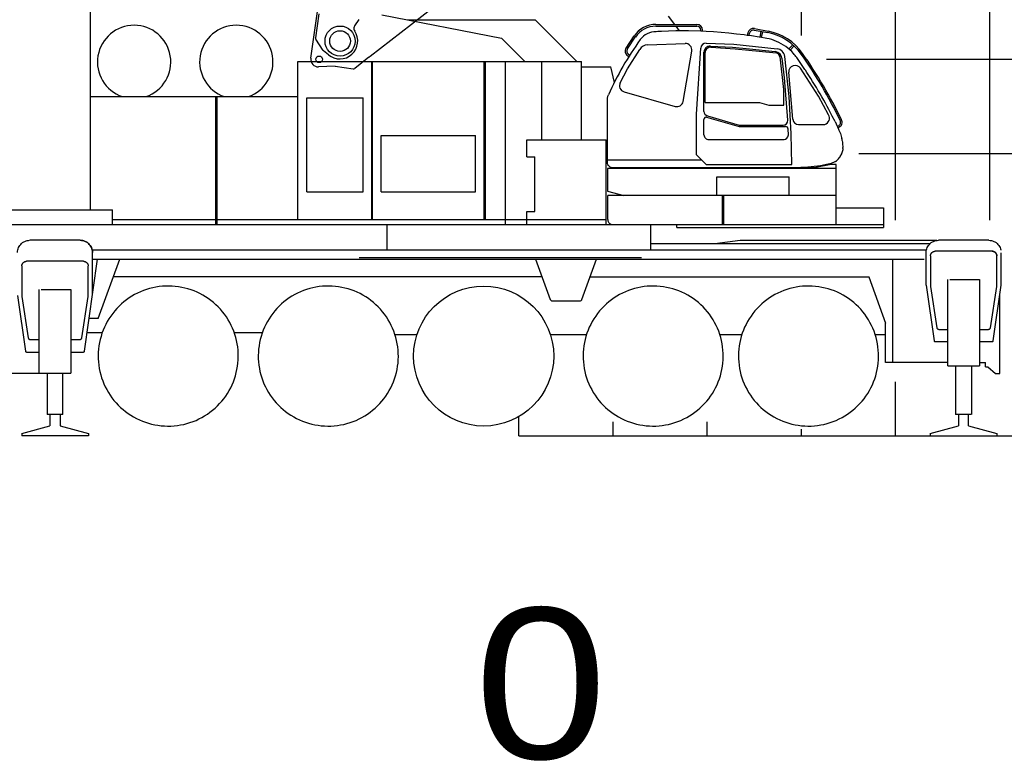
# Model space of a CAD drawing. Extents: x -441179 to 62702, y -334860 to 51651.
# Tile 40 of 68: x -151675 to -141218, y -317704 to -309824. Entities that reach past the tile are written whole.
import ezdxf

# ---------------------------------------------------------------- set-up
doc = ezdxf.new("R2010")
doc.units = 0
doc.layers.get('0').update_dxf_attribs({"linetype": 'CONTINUOUS'})

msp = doc.modelspace()

# ---------------------------------------------------------------- linework, layer by layer
at = {"color": 252, "linetype": 'Continuous'}
for p, q in [((-141372.192684, -311955.190763), (-141372.192684, -268658.337857)), ((-142372.192684, -311955.190763), (-142372.192684, -275708.166463)), ((-143372.192684, -309990.635124), (-143372.192684, -283233.085873)), ((-143104.747471, -310245.002408), (-31372.192684, -310245.002408)), ((-142762.572782, -311245.002408), (-31372.192684, -311245.002408)), ((-142372.192684, -314245.002408), (-142372.192684, -313671.053859)), ((-145372.192684, -314245.002408), (-145372.192684, -314097.478338)), ((-144372.192684, -314245.002408), (-144372.192684, -314097.478338)), ((-143372.192684, -314245.002408), (-143372.192684, -314175.174175))]:
    msp.add_line(p, q, dxfattribs=at)
at = {"color": 10, "linetype": 'Continuous'}
for p, q in [((-148582.687983, -310233.904033), (-146723.164679, -297038.825223)), ((-147951.558135, -310212.437167), (-147184.619905, -309616.251627)), ((-148496.985417, -309760.621017), (-148532.965365, -310016.631654)), ((-148116.6983, -309887.598945), (-148070.562419, -309820.550861)), ((-148450.528361, -310149.391805), (-148529.798836, -310030.511578)), ((-148192.016588, -309975.762138), (-148192.236184, -309975.329112)), ((-148429.982933, -310167.749658), (-148446.780443, -310153.587345)), ((-148396.644125, -310195.857947), (-148429.982933, -310167.749658)), ((-147965.157822, -310222.983821), (-148117.197629, -310341.197693)), ((-147965.058863, -310222.279691), (-147962.791644, -310220.521238)), ((-147962.894003, -310221.249556), (-147951.558135, -310212.437167)), ((-148322.92174, -310318.417738), (-148500.510259, -310324.982506)), ((-148322.92174, -310318.417738), (-148132.257061, -310345.213911))]:
    msp.add_line(p, q, dxfattribs=at)
at = {"color": 151, "linetype": 'Continuous'}
for p, q in [((-150921.164852, -311846.951693), (-150921.164852, -309458.174309)), ((-147827.512439, -309773.874016), (-146558.368807, -310019.099838)), ((-147553.215825, -309826.874016), (-146198.895766, -309826.874016)), ((-145756.896245, -310268.874016), (-146198.895453, -309826.874016)), ((-144718.051448, -309874.462151), (-144784.192709, -309786.273919)), ((-144918.242611, -309892.462151), (-144479.216281, -309892.462151)), ((-144917.406613, -309874.462151), (-144482.317672, -309874.462151)), ((-144666.205354, -309943.590186), (-144704.55143, -309892.462151)), ((-144570.798519, -309943.71386), (-144632.245662, -309943.336907)), ((-144441.266152, -309947.017499), (-144570.798519, -309943.71386)), ((-144441.243953, -309947.018458), (-144441.243953, -309933.462568)), ((-144423.247371, -309947.795891), (-144423.247371, -309933.532452)), ((-143875.362618, -309934.462056), (-143730.263718, -309961.534945)), ((-143872.397305, -309918.766126), (-143727.425304, -309945.8152)), ((-146308.594663, -310268.874016), (-146558.368807, -310019.099838)), ((-145234.240607, -310124.686779), (-145148.52344, -309996.618758)), ((-145219.35656, -310134.926474), (-145129.479449, -309999.767959)), ((-144385.534603, -309949.425042), (-144441.266152, -309947.017499)), ((-143944.914006, -309990.354578), (-143938.996213, -309959.049577)), ((-143929.014346, -309992.31033), (-143924.419903, -309968.006007)), ((-143741.190731, -310023.366936), (-143812.511215, -310011.046718)), ((-143811.582566, -310011.207137), (-143799.742133, -309948.571501)), ((-143795.827535, -310013.928732), (-143784.02691, -309951.503684)), ((-145218.23239, -310347.454102), (-145089.644326, -310140.367829)), ((-145005.73899, -310091.572101), (-144608.151818, -310076.30767)), ((-144487.245662, -310827.935154), (-144442.253879, -310125.45166)), ((-144385.401478, -310073.830268), (-144090.598649, -310085.62021)), ((-144339.336478, -310104.593766), (-144106.127009, -310117.232528)), ((-144334.873466, -310117.020746), (-144076.560666, -310132.864444)), ((-144106.127009, -310117.232528), (-143925.656983, -310132.037437)), ((-144090.598649, -310085.62021), (-143630.206299, -310133.345048)), ((-144076.560666, -310132.864444), (-143642.500902, -310175.282025)), ((-143925.656983, -310132.037437), (-143650.261244, -310162.314234)), ((-143505.278583, -310134.711705), (-143464.226304, -310090.239314)), ((-143492.23499, -310147.118822), (-143450.850047, -310102.286278)), ((-145217.850898, -310206.777522), (-145205.004555, -310215.320219)), ((-145207.919115, -310191.766847), (-145195.409809, -310200.085174)), ((-144628.898885, -310692.015256), (-144536.817436, -310157.764369)), ((-144407.245662, -310798.310734), (-144407.245662, -310168.922273)), ((-144394.245662, -310703.336907), (-144394.245662, -310172.862905)), ((-143560.245662, -310563.82621), (-143599.608849, -310217.503325)), ((-143552.821764, -310440.081169), (-143578.255361, -310233.394422)), ((-143502.42279, -310639.440482), (-143549.95626, -310213.97875)), ((-148721.192684, -310268.874016), (-145707.492672, -310268.874016)), ((-148721.192684, -311948.573968), (-148721.192684, -310268.874016)), ((-147935.592586, -311948.573968), (-147935.592586, -310268.874016)), ((-147928.092586, -311948.573968), (-147928.092586, -310268.874016)), ((-146742.392635, -311948.574029), (-146742.392635, -310268.874016)), ((-146728.192684, -311948.574029), (-146728.192684, -310268.874016)), ((-146514.492672, -311998.521081), (-146514.492672, -310268.874016)), ((-146130.492672, -311100.374016), (-146130.492672, -310268.874016)), ((-145707.492672, -311100.374016), (-145707.492672, -310268.874016)), ((-145707.492672, -310323.274041), (-145398.322744, -310323.274041)), ((-145359.421441, -310490.126793), (-145398.322744, -310323.274041)), ((-145296.640553, -310493.151179), (-145218.23239, -310347.454101)), ((-143192.909996, -310635.627592), (-143382.332896, -310340.488041)), ((-143517.604972, -310891.596807), (-143552.821764, -310440.08117)), ((-143464.025956, -310882.297197), (-143506.53468, -310382.716792)), ((-143560.245662, -310733.336907), (-143560.245662, -310563.82621)), ((-150921.164852, -310640.874016), (-148721.192684, -310640.874016)), ((-149591.892635, -311998.573968), (-149591.892635, -310640.874016)), ((-149578.392635, -311998.573968), (-149578.392635, -310640.874016)), ((-148625.392635, -310653.874016), (-148025.392635, -310653.874016)), ((-148625.392635, -311653.874016), (-148625.392635, -310653.874016)), ((-148025.392635, -311653.874016), (-148025.392635, -310653.874016)), ((-145432.245662, -311343.336968), (-145432.245662, -310666.279412)), ((-145256.098767, -310589.329516), (-144713.35638, -310744.950188)), ((-143479.727769, -311036.026127), (-143502.42279, -310639.440482)), ((-143083.488954, -310834.036468), (-143192.909996, -310635.627593)), ((-144394.245662, -310703.336907), (-143819.245583, -310703.336907)), ((-143819.245583, -310703.336907), (-143719.246148, -310733.336907)), ((-143719.246148, -310733.336907), (-143560.245662, -310733.336907)), ((-144487.245662, -311260.43703), (-144487.245662, -310827.935154)), ((-144407.245662, -311048.53591), (-144407.245662, -310884.563981)), ((-144378.956739, -310859.655656), (-144034.209043, -310958.376458)), ((-144371.279343, -310846.094049), (-144032.200938, -310943.725085)), ((-143015.544243, -310905.753322), (-143045.056675, -310847.535079)), ((-144034.209043, -310958.376458), (-143543.221312, -310958.376458)), ((-144032.200938, -310943.725085), (-143568.091396, -310943.582142)), ((-143511.211483, -311046.863274), (-143513.315893, -310987.244901)), ((-143404.151139, -310937.293694), (-143123.122472, -310937.293694)), ((-142991.690683, -310957.110599), (-142979.861141, -310951.554558)), ((-142984.938665, -310971.647854), (-142973.118916, -310965.909716)), ((-147835.392635, -311053.874016), (-146835.392635, -311053.874016)), ((-147835.392635, -311653.874016), (-147835.392635, -311053.874016)), ((-146835.392635, -311653.874016), (-146835.392635, -311053.874016)), ((-143476.103168, -311363.332757), (-143479.727769, -311036.026127)), ((-142958.61509, -311034.025549), (-142947.403305, -311075.144002)), ((-142947.403305, -311075.144002), (-142943.464901, -311093.164788)), ((-146287.191524, -311100.374016), (-145447.191524, -311100.374016)), ((-146287.191524, -311280.374016), (-146287.191524, -311100.374016)), ((-145447.191524, -311998.521081), (-145447.191524, -311100.374016)), ((-144364.511417, -311098.317498), (-143557.360535, -311098.317498)), ((-142932.367977, -311193.565178), (-142932.284583, -311183.474491)), ((-146287.191524, -311280.374016), (-146202.191524, -311280.374016)), ((-146202.191524, -311860.374016), (-146202.191524, -311280.374016)), ((-144384.34991, -311363.332757), (-144487.245662, -311260.437004)), ((-143002.092586, -311406.53698), (-145433.434871, -311406.53698)), ((-145433.434871, -311406.53698), (-145433.434871, -311642.234856)), ((-145432.245662, -311313.336968), (-144434.34576, -311313.336968)), ((-145372.038267, -311395.625725), (-143218.899564, -311395.625725)), ((-144384.349881, -311363.332757), (-143476.103168, -311363.332757)), ((-143056.035024, -311361.573968), (-143218.899564, -311395.625725)), ((-143003.434871, -311361.573968), (-143056.035024, -311361.573968)), ((-143009.463436, -311329.369134), (-143018.848201, -311334.808587)), ((-143003.434871, -311406.53698), (-143003.434871, -311361.573968)), ((-143002.092586, -311998.521081), (-143002.092586, -311406.53698)), ((-144271.592586, -311692.274041), (-144271.592586, -311492.53698)), ((-144271.592586, -311492.53698), (-143503.434871, -311492.53698)), ((-143503.434871, -311692.274041), (-143503.434871, -311492.53698)), ((-148625.392635, -311653.874016), (-148025.392635, -311653.874016)), ((-147835.392635, -311653.874016), (-146835.392635, -311653.874016)), ((-145432.115838, -311645.889324), (-145258.470845, -311692.274041)), ((-143002.092586, -311692.274041), (-145428.892635, -311692.274041)), ((-145428.892635, -311947.674035), (-145428.892635, -311692.274041)), ((-144211.192684, -311998.521081), (-144211.192684, -311692.274041)), ((-144197.992488, -311998.521081), (-144197.992488, -311692.274041)), ((-143002.092586, -311824.374016), (-142502.192684, -311824.374016)), ((-142502.192684, -311824.374016), (-142502.192684, -312032.874016)), ((-152413.281325, -311845.343224), (-150690.483699, -311845.343224)), ((-150690.483699, -311998.521081), (-150690.483699, -311845.343224)), ((-146287.191524, -311998.573968), (-146287.191524, -311860.374016)), ((-146287.191524, -311860.374016), (-146202.191524, -311860.374016)), ((-152689.192684, -311998.521081), (-142502.192684, -311998.521081)), ((-150690.607406, -311948.573968), (-145447.191524, -311948.573968)), ((-147770.803157, -312270.874016), (-147770.803157, -311998.521081)), ((-144973.58221, -312270.874016), (-144973.58221, -311999.274041)), ((-144695.390376, -312032.874016), (-144695.390376, -311998.521081)), ((-144695.390376, -312032.874016), (-142502.192684, -312032.874016)), ((-151032.192684, -312167.874016), (-151567.192684, -312167.874016)), ((-144973.58221, -312202.274018), (-142014.183934, -312202.274018)), ((-144293.802029, -312202.274018), (-144021.497971, -312167.874016)), ((-144021.497971, -312167.874016), (-141933.619051, -312167.874016)), ((-141382.192684, -312167.874016), (-141917.192684, -312167.874016)), ((-150903.498078, -312270.874016), (-142044.351863, -312270.874016)), ((-150902.192684, -312754.174004), (-150902.192684, -312297.874016)), ((-142047.192684, -312644.174004), (-142047.192684, -312297.874016)), ((-142001.692684, -312333.874016), (-142001.692684, -312658.874016)), ((-141347.692684, -312283.874016), (-141951.692684, -312283.874016)), ((-141297.692684, -312658.874016), (-141297.692684, -312333.874016)), ((-141252.192684, -312644.174004), (-141252.192684, -312299.783043)), ((-151651.692684, -312440.874016), (-151651.692684, -312765.874016)), ((-150997.692684, -312390.874016), (-151601.692684, -312390.874016)), ((-150985.975887, -313346.275017), (-150847.530465, -312367.874016)), ((-150947.692684, -312765.874016), (-150947.692684, -312443.624901)), ((-150902.192684, -312367.874016), (-142070.192684, -312367.874016)), ((-150839.616662, -312997.874016), (-150610.314965, -312367.874016)), ((-148071.192684, -312351.288231), (-145071.192684, -312351.288231)), ((-146197.063459, -312367.874016), (-146040.983425, -312796.700249)), ((-145703.401912, -312796.700249), (-145547.321952, -312367.874016)), ((-142401.192684, -313467.874016), (-142401.192684, -312367.874016)), ((-146128.637033, -312555.874016), (-150678.741504, -312555.874016)), ((-145615.748345, -312555.874016), (-142651.755916, -312555.874016)), ((-142658.168276, -312555.874016), (-142478.980037, -313048.189255)), ((-142047.192684, -312644.174004), (-141963.409481, -313236.275078)), ((-142001.692684, -312658.874016), (-141934.30157, -313096.915154)), ((-141818.680477, -313500.874016), (-141818.680477, -312582.874016)), ((-141798.004207, -312582.874016), (-141480.704891, -312582.874016)), ((-141480.704891, -312582.874016), (-141480.704891, -313500.874016)), ((-141365.083797, -313096.915154), (-141297.692684, -312658.874016)), ((-141335.975887, -313236.275078), (-141252.192684, -312644.174004)), ((-151697.192684, -312754.174004), (-151613.409481, -313346.275017)), ((-151651.692684, -312765.874016), (-151584.30157, -313203.915154)), ((-151468.680477, -313577.874016), (-151468.680477, -312689.874016)), ((-151448.004207, -312689.874016), (-151130.704891, -312689.874016)), ((-151130.704891, -312689.874016), (-151130.704891, -313577.874016)), ((-151015.083797, -313203.915154), (-150947.692684, -312765.874016)), ((-141266.692684, -313581.874016), (-141266.692684, -312746.6464)), ((-146022.189571, -312809.859856), (-145722.195797, -312809.859856)), ((-150839.616662, -312997.874016), (-150936.676547, -312997.874016)), ((-142478.980037, -313467.874016), (-142478.980037, -313048.189255)), ((-150957.901805, -313147.874016), (-150800.214543, -313147.874016)), ((-149396.656307, -313147.874016), (-149097.777645, -313147.874016)), ((-147689.619348, -313167.874016), (-147454.803215, -313167.874016)), ((-146039.834909, -313167.874016), (-145650.662044, -313167.874016)), ((-144238.04763, -313167.874016), (-144004.553694, -313167.874016)), ((-142588.04763, -313167.874016), (-142478.980037, -313167.874016)), ((-141914.534481, -313113.874016), (-141818.680477, -313113.874016)), ((-141480.704891, -313113.874016), (-141384.850887, -313113.874016)), ((-151564.534481, -313220.874016), (-151468.680477, -313220.874016)), ((-151130.704891, -313220.874016), (-151034.850887, -313220.874016)), ((-141953.508113, -313244.874016), (-141818.680477, -313244.874016)), ((-141480.704891, -313244.874016), (-141345.877254, -313244.874016)), ((-151603.508113, -313354.874016), (-151468.680477, -313354.874016)), ((-151130.704891, -313354.874016), (-150995.877254, -313354.874016)), ((-141818.680477, -313467.874016), (-142478.980037, -313467.874016)), ((-141480.704891, -313467.874016), (-141416.692684, -313467.874016)), ((-141416.692684, -313511.874016), (-141416.692684, -313467.874016)), ((-151384.681942, -313582.874016), (-152088.980281, -313582.874016)), ((-151468.680477, -313577.874016), (-151130.704891, -313577.874016)), ((-151384.681942, -313577.87365), (-151384.681942, -314019.80624)), ((-151218.13116, -314019.80624), (-151218.13116, -313577.87365)), ((-141818.680477, -313500.874016), (-141480.704891, -313500.874016)), ((-141734.681942, -313500.873772), (-141734.681942, -314019.80624)), ((-141564.703426, -313500.873894), (-141564.703426, -314019.80624)), ((-141416.692684, -313511.874016), (-141392.02597, -313511.874016)), ((-141392.02597, -313511.874016), (-141310.359354, -313581.874016)), ((-141310.359354, -313581.874016), (-141266.692684, -313581.874016)), ((-151218.13116, -314019.80624), (-151384.681942, -314019.80624)), ((-151354.68243, -314019.80624), (-151354.68243, -314140.031819)), ((-151244.702938, -314019.80624), (-151244.702938, -314140.070529)), ((-141568.13116, -314019.80624), (-141734.681942, -314019.80624)), ((-141704.68243, -314019.80624), (-141704.68243, -314140.031557)), ((-141596.917293, -314139.485377), (-141596.917293, -314019.80624)), ((-146372.192684, -314245.002408), (-146372.192684, -314090.03931)), ((-151653.692684, -314218.972321), (-151354.68243, -314140.031819)), ((-151653.692684, -314218.972321), (-151653.692684, -314245.002407)), ((-151244.702938, -314140.070529), (-150945.692684, -314219.120029)), ((-150945.692684, -314219.120029), (-150945.692684, -314245.002407)), ((-142003.692684, -314218.97233), (-141704.68243, -314140.031557)), ((-142003.692684, -314218.97233), (-142003.692684, -314245.002407)), ((-141596.917293, -314139.485377), (-141295.692684, -314219.12)), ((-141295.692684, -314219.12), (-141295.692684, -314245.002407)), ((-150945.692684, -314245.002407), (-151653.692684, -314245.002407)), ((-142003.692684, -314245.002407), (-141295.692684, -314245.002407))]:
    msp.add_line(p, q, dxfattribs=at)
at = {"color": 14, "linetype": 'Continuous'}
for q in [(-146372.192684, -314040.96361), (-31372.192684, -314245.002408)]:
    msp.add_line((-146372.192684, -314245.002408), q, dxfattribs=at)
at = {"color": 255, "linetype": 'Continuous'}
msp.add_line((-146372.192684, -314245.002408), (-31372.192684, -314245.002408), dxfattribs=at)
at = {"color": 151, "linetype": 'Continuous'}
for points in [[(-144632.249625, -309943.336883), (-144707.460506, -309943.897942), (-144782.768001, -309945.593499), (-144858.14117, -309948.427971), (-144895.843807, -309950.27343), (-144933.633846, -309952.409417)], [(-143947.163125, -309990.646421), (-143981.589656, -309985.843255), (-144062.120418, -309975.937493), (-144142.806942, -309967.339837), (-144223.622371, -309960.053704), (-144304.540828, -309954.080803), (-144385.534481, -309949.4226)], [(-143812.511195, -310011.046604), (-143821.099422, -310009.562981), (-143901.240535, -309997.053216), (-143947.163106, -309990.64629)], [(-143495.843196, -310143.686682), (-143517.035701, -310125.658196), (-143539.260555, -310108.793206), (-143562.421688, -310093.173577), (-143586.415096, -310078.874016), (-143611.130672, -310065.957024), (-143636.444393, -310054.472161), (-143662.232235, -310044.455803), (-143688.369686, -310035.929436), (-143714.731014, -310028.901604), (-143741.190731, -310023.366936)], [(-143456.394344, -310183.424431), (-143456.902156, -310182.822014), (-143475.77911, -310162.771721), (-143495.843196, -310143.686682)], [(-143422.982723, -310225.364739), (-143431.118953, -310214.263665), (-143439.558651, -310203.389885), (-143448.295223, -310192.751214), (-143457.322567, -310182.35595), (-143466.63409, -310172.211907), (-143476.222713, -310162.326653), (-143475.930965, -310162.627434)], [(-143330.051082, -310360.582024), (-143336.201229, -310351.282708), (-143357.550838, -310319.531731), (-143379.132137, -310287.960442), (-143400.943416, -310256.570794), (-143422.982723, -310225.364739)], [(-143045.056675, -310847.535079), (-143062.715389, -310813.352776), (-143080.620418, -310779.339104), (-143098.78326, -310745.469231), (-143117.202449, -310711.746453), (-143135.876278, -310678.173577), (-143154.802547, -310644.753533), (-143173.979793, -310611.489007), (-143193.406063, -310578.382561), (-143213.079158, -310545.437249), (-143232.997615, -310512.655266), (-143253.159481, -310480.0393), (-143273.562557, -310447.59179), (-143294.205135, -310415.314934), (-143315.085262, -310383.211052), (-143330.933895, -310359.247307)], [(-145432.245662, -310666.279412), (-145432.105587, -310660.9851), (-145431.684444, -310655.694695), (-145430.982845, -310650.431145), (-145430.002376, -310645.209588), (-145428.745052, -310640.043938), (-145427.214901, -310634.952141), (-145424.863033, -310628.560174), (-145422.08752, -310622.354729)], [(-143015.544243, -310905.753322), (-142977.751522, -310987.121941), (-142973.860653, -310995.95263), (-142970.143856, -311004.851433), (-142958.61509, -311034.025549)], [(-142945.683162, -311082.826531), (-142943.464901, -311093.164788), (-142941.663631, -311102.466302), (-142940.090145, -311111.493401), (-142940.051082, -311111.756096)], [(-142940.050822, -311111.756057), (-142937.824276, -311126.690667), (-142936.180721, -311140.474358), (-142932.284583, -311183.474491)], [(-142932.367977, -311193.565178), (-142933.388973, -311205.80822), (-142935.467098, -311217.301507)], [(-143009.463436, -311329.369134), (-143001.32159, -311323.621575), (-142994.02325, -311317.567864), (-142985.527645, -311309.318047), (-142978.303035, -311301.159905), (-142972.173885, -311293.325493)], [(-142935.467098, -311217.301507), (-142938.824764, -311229.600213), (-142942.600399, -311240.199578), (-142946.850887, -311250.199761), (-142951.278377, -311259.348504), (-142955.929256, -311268.034539), (-142960.935115, -311276.585991), (-142966.156551, -311284.763115), (-142972.173885, -311293.325493)], [(-142972.173885, -311293.325493), (-142966.156551, -311284.763115), (-142960.935115, -311276.585991), (-142955.929256, -311268.034539), (-142951.278377, -311259.348504), (-142946.850887, -311250.199761), (-142944.650936, -311245.023736)], [(-145406.9398, -311387.302354), (-145415.186458, -311380.952202), (-145419.616024, -311376.555291), (-145423.430477, -311371.688531), (-145425.857906, -311367.790459), (-145427.888118, -311363.751824), (-145430.363643, -311356.926018), (-145431.792171, -311350.055779), (-145432.245662, -311343.336968)], [(-145406.9398, -311387.302354), (-145398.740535, -311390.537835), (-145393.160457, -311392.131096), (-145372.038267, -311395.625725)], [(-143503.917994, -311395.625725), (-143377.914363, -311392.307427), (-143341.862606, -311390.460625), (-143305.742244, -311387.7893), (-143269.746639, -311384.343072), (-143169.859766, -311372.5883)], [(-143169.859766, -311372.5883), (-143107.883113, -311360.13012), (-143090.003475, -311356.322869), (-143072.199276, -311352.318718), (-143054.475399, -311348.119927)], [(-143018.848201, -311334.808587), (-143024.644344, -311337.65429), (-143030.509822, -311340.246819), (-143042.408748, -311344.677483), (-143054.476619, -311348.115288)], [(-145433.434871, -311642.234856), (-145433.398006, -311642.797234), (-145432.115838, -311645.889324)], [(-145428.892635, -311947.674035), (-145428.817073, -311950.554345), (-145428.194759, -311956.40487), (-145426.975887, -311962.051354), (-145425.220638, -311967.388939), (-145422.285091, -311973.699975), (-145418.736263, -311979.299798), (-145414.020443, -311984.888146), (-145408.832332, -311989.503594), (-145403.305599, -311993.18261), (-145396.49432, -311996.372338), (-145389.474056, -311998.377801), (-145382.34515, -311999.236229), (-145380.492611, -311999.274041)], [(-151697.192684, -312297.874016), (-151696.48077, -312284.285271), (-151694.351863, -312270.845452), (-151690.830379, -312257.701775), (-151685.953426, -312244.998284), (-151679.775692, -312232.874016), (-151672.364559, -312221.461907), (-151663.80157, -312210.887078), (-151654.179988, -312201.26513), (-151643.604793, -312192.701775), (-151632.192684, -312185.290764), (-151620.06866, -312179.113152), (-151607.364559, -312174.236687), (-151594.221004, -312170.714837), (-151580.781551, -312168.586175), (-151569.867977, -312168.014226)], [(-151032.192684, -312167.874016), (-151018.603817, -312168.586175), (-151005.164363, -312170.714837), (-150992.020809, -312174.236687), (-150979.316707, -312179.113152), (-150967.192684, -312185.290764), (-150955.780574, -312192.701775), (-150945.205379, -312201.26513), (-150935.583797, -312210.887078), (-150927.020809, -312221.461907), (-150919.609676, -312232.874016), (-150913.431942, -312244.998284), (-150908.554988, -312257.701775), (-150905.033504, -312270.845452), (-150902.904598, -312284.285271), (-150902.192684, -312297.874016)], [(-150902.192684, -312297.874016), (-150902.904598, -312284.285271), (-150905.033504, -312270.845452), (-150908.554988, -312257.701775), (-150913.431942, -312244.998284), (-150919.609676, -312232.874016), (-150927.020809, -312221.461907), (-150935.583797, -312210.887078), (-150945.205379, -312201.26513), (-150955.780574, -312192.701775), (-150967.192684, -312185.290764), (-150979.316707, -312179.113152), (-150992.020809, -312174.236687), (-151005.164363, -312170.714837), (-151018.603817, -312168.586175), (-151032.192684, -312167.874016)], [(-142047.192684, -312297.874016), (-142046.48077, -312284.285271), (-142044.351863, -312270.845452), (-142040.830379, -312257.701775), (-142035.953426, -312244.998284), (-142029.775692, -312232.874016), (-142022.364559, -312221.461907), (-142013.801082, -312210.887078), (-142004.179988, -312201.26513), (-141993.604793, -312192.701775), (-141982.192684, -312185.290764), (-141970.06866, -312179.113152), (-141957.364559, -312174.236687), (-141944.221004, -312170.714837), (-141930.781551, -312168.586175), (-141917.192684, -312167.874016)], [(-141382.192684, -312167.874016), (-141368.603817, -312168.586175), (-141355.164363, -312170.714837), (-141342.020809, -312174.236687), (-141329.316707, -312179.113152), (-141317.192684, -312185.290764), (-141305.780574, -312192.701775), (-141295.205379, -312201.26513), (-141285.584285, -312210.887078), (-141277.020809, -312221.461907), (-141269.609676, -312232.874016), (-141263.431942, -312244.998284), (-141258.554988, -312257.701775), (-141255.033504, -312270.845452), (-141254.669246, -312273.145688)], [(-142001.692684, -312333.874016), (-142001.61407, -312331.070489), (-142001.378231, -312328.27578), (-142000.986141, -312325.498711), (-142000.439266, -312322.747979), (-141999.738582, -312320.03225), (-141998.88702, -312317.36007), (-141997.886531, -312314.739831), (-141996.741024, -312312.179833), (-141995.453914, -312309.688073), (-141994.02911, -312307.272423), (-141992.470516, -312304.940453), (-141990.784481, -312302.699517), (-141988.97491, -312300.556695), (-141987.048153, -312298.51867), (-141985.010067, -312296.591912), (-141982.867, -312294.782433), (-141980.626278, -312293.095971), (-141978.294246, -312291.537804), (-141975.878719, -312290.112847), (-141973.38702, -312288.825585), (-141970.826961, -312287.680047), (-141968.206844, -312286.679864), (-141965.534481, -312285.828148), (-141962.81866, -312285.127617), (-141960.068172, -312284.580468), (-141957.290828, -312284.188408), (-141954.496395, -312283.952691), (-141951.692684, -312283.874016)], [(-141347.692684, -312283.874016), (-141344.888973, -312283.952691), (-141342.094539, -312284.188408), (-141339.317195, -312284.580468), (-141336.566707, -312285.127617), (-141333.850887, -312285.828148), (-141331.178524, -312286.679864), (-141328.558406, -312287.680047), (-141325.998348, -312288.825585), (-141323.506649, -312290.112847), (-141321.091121, -312291.537804), (-141318.75909, -312293.095971), (-141316.518367, -312294.782433), (-141314.375301, -312296.591912), (-141312.337215, -312298.51867), (-141310.410457, -312300.556695), (-141308.600887, -312302.699517), (-141306.914852, -312304.940453), (-141305.356258, -312307.272423), (-141303.931453, -312309.688073), (-141302.644344, -312312.179833), (-141301.498836, -312314.739831), (-141300.498348, -312317.36007), (-141299.646785, -312320.03225), (-141298.946102, -312322.747979), (-141298.399227, -312325.498711), (-141298.007137, -312328.27578), (-141297.771297, -312331.070489), (-141297.692684, -312333.874016)], [(-141297.692684, -312333.874016), (-141297.771297, -312331.070489), (-141298.007137, -312328.27578), (-141298.399227, -312325.498711), (-141298.946102, -312322.747979), (-141299.646785, -312320.03225), (-141300.498348, -312317.36007), (-141301.498836, -312314.739831), (-141302.644344, -312312.179833), (-141303.931453, -312309.688073), (-141305.356258, -312307.272423), (-141306.914852, -312304.940453), (-141308.600887, -312302.699517), (-141310.410457, -312300.556695), (-141312.337215, -312298.51867), (-141314.375301, -312296.591912), (-141316.518367, -312294.782433), (-141318.75909, -312293.095971), (-141321.091121, -312291.537804), (-141323.506649, -312290.112847), (-141325.998348, -312288.825585), (-141328.558406, -312287.680047), (-141331.178524, -312286.679864), (-141333.850887, -312285.828148), (-141336.566707, -312285.127617), (-141339.317195, -312284.580468), (-141342.094539, -312284.188408), (-141344.888973, -312283.952691), (-141347.692684, -312283.874016)], [(-151651.692684, -312440.874016), (-151651.61407, -312438.070489), (-151651.378231, -312435.27578), (-151650.986141, -312432.498711), (-151650.439266, -312429.747979), (-151649.738582, -312427.03225), (-151648.88702, -312424.36007), (-151647.886531, -312421.739831), (-151646.741024, -312419.179833), (-151645.453914, -312416.688073), (-151644.02911, -312414.272423), (-151642.470516, -312411.940453), (-151640.784481, -312409.699517), (-151638.97491, -312407.556695), (-151637.048153, -312405.51867), (-151635.010067, -312403.591912), (-151632.867, -312401.782433), (-151630.626278, -312400.095971), (-151628.294246, -312398.537804), (-151625.878719, -312397.112847), (-151623.38702, -312395.825585), (-151620.826961, -312394.680047), (-151618.206844, -312393.679864), (-151615.534481, -312392.828148), (-151612.81866, -312392.127617), (-151610.068172, -312391.580468), (-151607.290828, -312391.188408), (-151604.496395, -312390.952691), (-151601.692684, -312390.874016)], [(-150997.692684, -312390.874016), (-150994.888973, -312390.952691), (-150992.094539, -312391.188408), (-150989.317195, -312391.580468), (-150986.566707, -312392.127617), (-150983.850887, -312392.828148), (-150981.178524, -312393.679864), (-150978.558406, -312394.680047), (-150975.998348, -312395.825585), (-150973.506649, -312397.112847), (-150971.091121, -312398.537804), (-150968.75909, -312400.095971), (-150966.518367, -312401.782433), (-150964.375301, -312403.591912), (-150962.337215, -312405.51867), (-150960.410457, -312407.556695), (-150958.600887, -312409.699517), (-150956.914852, -312411.940453), (-150955.356258, -312414.272423), (-150953.931453, -312416.688073), (-150952.644344, -312419.179833), (-150951.498836, -312421.739831), (-150950.498348, -312424.36007), (-150949.646785, -312427.03225), (-150948.946102, -312429.747979), (-150948.399227, -312432.498711), (-150948.007137, -312435.27578), (-150947.771297, -312438.070489), (-150947.764949, -312438.297448)], [(-149444.271297, -313041.181389), (-149461.441219, -313011.40783), (-149479.968074, -312982.458977), (-149499.811824, -312954.396721), (-149520.930477, -312927.280755), (-149543.27911, -312901.169182), (-149566.809627, -312876.117486), (-149591.472225, -312852.179314), (-149617.21368, -312829.405633), (-149643.979793, -312807.845147), (-149671.712947, -312787.543755), (-149700.354061, -312768.544854), (-149729.842098, -312750.889031), (-149760.11407, -312734.613823), (-149791.105526, -312719.754082), (-149822.750057, -312706.341485), (-149854.980281, -312694.404656), (-149887.727352, -312683.969109), (-149920.921444, -312675.057), (-149954.491756, -312667.687432), (-149988.366512, -312661.876153), (-150022.473445, -312657.635491), (-150056.740047, -312654.974602), (-150091.09283, -312653.899041), (-150125.458797, -312654.411126), (-150159.764217, -312656.509881), (-150193.936092, -312660.190667), (-150227.901668, -312665.445794), (-150261.588436, -312672.263909), (-150294.924129, -312680.630486), (-150327.837947, -312690.527703), (-150360.259578, -312701.934502), (-150392.119686, -312714.826409), (-150423.350399, -312729.175957), (-150453.885311, -312744.952569), (-150483.658992, -312762.122552), (-150512.607723, -312780.649285), (-150540.670223, -312800.493157), (-150567.785945, -312821.611931), (-150593.897762, -312843.960442), (-150618.949031, -312867.491021), (-150642.887508, -312892.153435), (-150665.660945, -312917.895135), (-150687.221492, -312944.661126), (-150707.522762, -312972.39428), (-150726.521785, -313001.035454), (-150744.177547, -313030.523491), (-150760.452938, -313060.795464), (-150775.312801, -313091.786797), (-150788.725399, -313123.431267), (-150800.661922, -313155.661492), (-150811.097469, -313188.408623), (-150820.009578, -313221.602715), (-150827.379207, -313255.172967), (-150833.190731, -313289.047844), (-150837.430965, -313323.154778), (-150840.092098, -313357.42138), (-150841.167781, -313391.774163), (-150840.655574, -313426.140008), (-150838.556942, -313460.44555), (-150834.876278, -313494.617547), (-150829.620906, -313528.583123), (-150822.803035, -313562.269646), (-150814.436336, -313595.605462), (-150804.538875, -313628.51928), (-150793.132137, -313660.940911), (-150780.240535, -313692.801018), (-150765.890926, -313724.031853), (-150750.11407, -313754.566643)], [(-147744.271297, -313041.181389), (-147761.441219, -313011.40783), (-147779.967952, -312982.458977), (-147799.811824, -312954.396721), (-147820.930599, -312927.280755), (-147843.27911, -312901.169182), (-147866.809627, -312876.117486), (-147891.472103, -312852.179314), (-147917.213802, -312829.405633), (-147943.979793, -312807.845147), (-147971.712947, -312787.543755), (-148000.354061, -312768.544854), (-148029.842098, -312750.889031), (-148060.11407, -312734.613823), (-148091.105526, -312719.754082), (-148122.749935, -312706.341485), (-148154.980159, -312694.404656), (-148187.72723, -312683.969109), (-148220.921444, -312675.057), (-148254.491634, -312667.687432), (-148288.366512, -312661.876153), (-148322.473445, -312657.635491), (-148356.740047, -312654.974602), (-148391.09283, -312653.899041), (-148425.458797, -312654.411126), (-148459.764217, -312656.509881), (-148493.936092, -312660.190667), (-148527.901668, -312665.445794), (-148561.588436, -312672.263909), (-148594.924129, -312680.630486), (-148627.837947, -312690.527703), (-148660.259578, -312701.934502), (-148692.119686, -312714.826409), (-148723.350399, -312729.175957), (-148753.885311, -312744.952569), (-148783.658748, -312762.122552), (-148812.607723, -312780.649285), (-148840.669979, -312800.493157), (-148867.785945, -312821.611931), (-148893.897518, -312843.960442), (-148918.949276, -312867.491021), (-148942.887508, -312892.153435), (-148965.660945, -312917.895135), (-148987.221492, -312944.661126), (-149007.523006, -312972.39428), (-149026.521785, -313001.035454), (-149044.177547, -313030.523491), (-149060.452938, -313060.795464), (-149075.312557, -313091.786797), (-149088.725154, -313123.431267), (-149100.661922, -313155.661492), (-149111.097469, -313188.408623), (-149120.009578, -313221.602715), (-149127.379207, -313255.172967), (-149133.190486, -313289.047844), (-149137.431209, -313323.154778), (-149140.092098, -313357.42138), (-149141.167781, -313391.774163), (-149140.655574, -313426.140008), (-149138.556942, -313460.44555), (-149134.876033, -313494.617547), (-149129.620906, -313528.583123), (-149122.802791, -313562.269646), (-149114.436336, -313595.605462), (-149104.538875, -313628.51928), (-149093.132137, -313660.940911), (-149080.240291, -313692.801018), (-149065.890682, -313724.031853), (-149050.11407, -313754.566643)], [(-144294.271297, -313041.181389), (-144311.441219, -313011.40783), (-144329.967952, -312982.458977), (-144349.811824, -312954.396721), (-144370.930599, -312927.280755), (-144393.27911, -312901.169182), (-144416.809627, -312876.117486), (-144441.472103, -312852.179314), (-144467.213802, -312829.405633), (-144493.979793, -312807.845147), (-144521.712947, -312787.543755), (-144550.354061, -312768.544854), (-144579.842098, -312750.889031), (-144610.11407, -312734.613823), (-144641.105526, -312719.754082), (-144672.749935, -312706.341485), (-144704.980159, -312694.404656), (-144737.72723, -312683.969109), (-144770.921444, -312675.057), (-144804.491634, -312667.687432), (-144838.366512, -312661.876153), (-144872.473445, -312657.635491), (-144906.740047, -312654.974602), (-144941.09283, -312653.899041), (-144975.458675, -312654.411126), (-145009.764217, -312656.509881), (-145043.936214, -312660.190667), (-145077.90179, -312665.445794), (-145111.588314, -312672.263909), (-145144.924129, -312680.630486), (-145177.837947, -312690.527703), (-145210.259578, -312701.934502), (-145242.119686, -312714.826409), (-145273.350521, -312729.175957), (-145303.885311, -312744.952569), (-145333.65887, -312762.122552), (-145362.607723, -312780.649285), (-145390.669979, -312800.493157), (-145417.785945, -312821.611931), (-145443.897518, -312843.960442), (-145468.949215, -312867.491021), (-145492.887386, -312892.153435), (-145515.661068, -312917.895135), (-145537.221553, -312944.661126), (-145557.522945, -312972.39428), (-145576.521846, -313001.035454), (-145594.177669, -313030.523491), (-145610.452877, -313060.795464), (-145625.312618, -313091.786797), (-145638.725215, -313123.431267), (-145650.662044, -313155.661492), (-145661.097591, -313188.408623), (-145670.0097, -313221.602715), (-145677.379268, -313255.172967), (-145683.190548, -313289.047844), (-145687.431209, -313323.154778), (-145690.092098, -313357.42138), (-145691.167659, -313391.774163), (-145690.655574, -313426.140008), (-145688.55682, -313460.44555), (-145684.876033, -313494.617547), (-145679.620906, -313528.583123), (-145672.802791, -313562.269646), (-145664.436214, -313595.605462), (-145654.538997, -313628.51928), (-145643.132198, -313660.940911), (-145630.240291, -313692.801018), (-145615.890743, -313724.031853), (-145600.114132, -313754.566643)], [(-142644.271297, -313041.181389), (-142661.441219, -313011.40783), (-142679.968074, -312982.458977), (-142699.811824, -312954.396721), (-142720.930477, -312927.280755), (-142743.27911, -312901.169182), (-142766.809627, -312876.117486), (-142791.472225, -312852.179314), (-142817.21368, -312829.405633), (-142843.979793, -312807.845147), (-142871.712947, -312787.543755), (-142900.354061, -312768.544854), (-142929.842098, -312750.889031), (-142960.11407, -312734.613823), (-142991.105526, -312719.754082), (-143022.750057, -312706.341485), (-143054.980281, -312694.404656), (-143087.727352, -312683.969109), (-143120.921444, -312675.057), (-143154.491756, -312667.687432), (-143188.366512, -312661.876153), (-143222.473445, -312657.635491), (-143256.740047, -312654.974602), (-143291.09283, -312653.899041), (-143325.458797, -312654.411126), (-143359.764217, -312656.509881), (-143393.936092, -312660.190667), (-143427.901668, -312665.445794), (-143461.588436, -312672.263909), (-143494.924129, -312680.630486), (-143527.837947, -312690.527703), (-143560.259578, -312701.934502), (-143592.119686, -312714.826409), (-143623.350399, -312729.175957), (-143653.885311, -312744.952569), (-143683.658748, -312762.122552), (-143712.607723, -312780.649285), (-143740.669979, -312800.493157), (-143767.785945, -312821.611931), (-143793.897518, -312843.960442), (-143818.949276, -312867.491021), (-143842.887508, -312892.153435), (-143865.660945, -312917.895135), (-143887.221492, -312944.661126), (-143907.523006, -312972.39428), (-143926.521785, -313001.035454), (-143944.177547, -313030.523491), (-143960.452938, -313060.795464), (-143975.312557, -313091.786797), (-143988.725154, -313123.431267), (-144000.661922, -313155.661492), (-144011.097469, -313188.408623), (-144020.009578, -313221.602715), (-144027.379207, -313255.172967), (-144033.190486, -313289.047844), (-144037.431209, -313323.154778), (-144040.092098, -313357.42138), (-144041.167781, -313391.774163), (-144040.655574, -313426.140008), (-144038.556942, -313460.44555), (-144034.876033, -313494.617547), (-144029.620906, -313528.583123), (-144022.802791, -313562.269646), (-144014.436336, -313595.605462), (-144004.538875, -313628.51928), (-143993.132137, -313660.940911), (-143980.240291, -313692.801018), (-143965.890682, -313724.031853), (-143950.11407, -313754.566643)], [(-146040.983425, -312796.700249), (-146038.77032, -312801.043694), (-146035.5722, -312804.722771), (-146031.579006, -312807.518792), (-146027.028011, -312809.26574), (-146022.189571, -312809.859856)], [(-145722.195797, -312809.859856), (-145717.357357, -312809.26574), (-145712.806331, -312807.518792), (-145708.813167, -312804.722771), (-145705.615047, -312801.043694), (-145703.401912, -312796.700249)], [(-150750.11407, -313754.566643), (-150732.944149, -313784.340203), (-150714.417293, -313813.289055), (-150694.573543, -313841.351311), (-150673.454891, -313868.467278), (-150651.106258, -313894.57885), (-150627.575496, -313919.630608), (-150602.913387, -313943.568718), (-150577.171688, -313966.3424), (-150550.405574, -313987.902825), (-150522.672176, -314008.204339), (-150494.031063, -314027.203118), (-150464.54327, -314044.859002), (-150434.271297, -314061.13427), (-150403.279842, -314075.993889), (-150371.635311, -314089.406487), (-150339.405086, -314101.343377), (-150306.658016, -314111.778924), (-150273.463924, -314120.691033), (-150239.893611, -314128.06054), (-150206.018856, -314133.871819), (-150171.911922, -314138.112542), (-150137.64532, -314140.77343), (-150103.292537, -314141.848992), (-150068.92657, -314141.336907), (-150034.621151, -314139.238152), (-150000.449276, -314135.557366), (-149966.483699, -314130.302239), (-149932.796932, -314123.484124), (-149899.461238, -314115.117547), (-149866.54742, -314105.22033), (-149834.125789, -314093.813469), (-149802.265682, -314080.921624), (-149771.034969, -314066.572014), (-149740.500057, -314050.795403), (-149710.726619, -314033.625481), (-149681.777645, -314015.098748), (-149653.715389, -313995.254876), (-149626.599422, -313974.136101), (-149600.48785, -313951.787591), (-149575.436092, -313928.257073), (-149551.49786, -313903.594597), (-149528.724422, -313877.852898), (-149507.163875, -313851.086907), (-149486.862361, -313823.353753), (-149467.863582, -313794.712639), (-149450.20782, -313765.224602), (-149433.93243, -313734.95263), (-149419.072811, -313703.961175), (-149405.660213, -313672.316765), (-149393.723445, -313640.086541), (-149383.287899, -313607.33947), (-149374.375789, -313574.145257), (-149367.00616, -313540.575066), (-149361.194881, -313506.700188), (-149356.954158, -313472.593255), (-149354.29327, -313438.326653), (-149353.217586, -313403.97387), (-149353.729793, -313369.608025), (-149355.828426, -313335.302483), (-149359.509334, -313301.130486), (-149364.764461, -313267.16491), (-149371.582576, -313233.478386), (-149379.949031, -313200.142571), (-149389.846492, -313167.228753), (-149401.253231, -313134.807183), (-149414.145076, -313102.947014), (-149428.494686, -313071.716179), (-149444.271297, -313041.181389)], [(-149050.11407, -313754.566643), (-149032.944149, -313784.340203), (-149014.417293, -313813.289055), (-148994.573543, -313841.351311), (-148973.454891, -313868.467278), (-148951.106258, -313894.57885), (-148927.57574, -313919.630608), (-148902.913143, -313943.568718), (-148877.171688, -313966.3424), (-148850.405574, -313987.902825), (-148822.67242, -314008.204339), (-148794.031307, -314027.203118), (-148764.54327, -314044.859002), (-148734.271297, -314061.13427), (-148703.279842, -314075.993889), (-148671.635311, -314089.406487), (-148639.405086, -314101.343377), (-148606.658016, -314111.778924), (-148573.463924, -314120.691033), (-148539.893611, -314128.06054), (-148506.018856, -314133.871819), (-148471.911922, -314138.112542), (-148437.64532, -314140.77343), (-148403.292537, -314141.848992), (-148368.926693, -314141.336907), (-148334.621151, -314139.238152), (-148300.449153, -314135.557366), (-148266.483577, -314130.302239), (-148232.797054, -314123.484124), (-148199.461238, -314115.117547), (-148166.54742, -314105.22033), (-148134.125789, -314093.813469), (-148102.265682, -314080.921624), (-148071.034847, -314066.572014), (-148040.500057, -314050.795403), (-148010.726497, -314033.625481), (-147981.777645, -314015.098748), (-147953.715389, -313995.254876), (-147926.599422, -313974.136101), (-147900.48785, -313951.787591), (-147875.436092, -313928.257073), (-147851.497982, -313903.594597), (-147828.7243, -313877.852898), (-147807.163875, -313851.086907), (-147786.862361, -313823.353753), (-147767.863582, -313794.712639), (-147750.207698, -313765.224602), (-147733.93243, -313734.95263), (-147719.072811, -313703.961175), (-147705.660213, -313672.316765), (-147693.723323, -313640.086541), (-147683.287777, -313607.33947), (-147674.375667, -313574.145257), (-147667.00616, -313540.575066), (-147661.194881, -313506.700188), (-147656.954158, -313472.593255), (-147654.29327, -313438.326653), (-147653.217708, -313403.97387), (-147653.729793, -313369.608025), (-147655.828548, -313335.302483), (-147659.509334, -313301.130486), (-147664.764461, -313267.16491), (-147671.582576, -313233.478386), (-147679.949153, -313200.142571), (-147689.84637, -313167.228753), (-147701.253231, -313134.807183), (-147714.145076, -313102.947014), (-147728.494686, -313071.716179), (-147744.271297, -313041.181389)], [(-145600.114132, -313754.566643), (-145582.944149, -313784.340203), (-145564.417415, -313813.289055), (-145544.573543, -313841.351311), (-145523.454769, -313868.467278), (-145501.106258, -313894.57885), (-145477.575679, -313919.630608), (-145452.913265, -313943.568718), (-145427.171566, -313966.3424), (-145400.405574, -313987.902825), (-145372.67242, -314008.204339), (-145344.031307, -314027.203118), (-145314.54327, -314044.859002), (-145284.271297, -314061.13427), (-145253.279842, -314075.993889), (-145221.635433, -314089.406487), (-145189.405208, -314101.343377), (-145156.658138, -314111.778924), (-145123.463924, -314120.691033), (-145089.893734, -314128.06054), (-145056.018856, -314133.871819), (-145021.911922, -314138.112542), (-144987.64532, -314140.77343), (-144953.292537, -314141.848992), (-144918.926693, -314141.336907), (-144884.621151, -314139.238152), (-144850.449153, -314135.557366), (-144816.483577, -314130.302239), (-144782.797054, -314123.484124), (-144749.461238, -314115.117547), (-144716.54742, -314105.22033), (-144684.125789, -314093.813469), (-144652.265682, -314080.921624), (-144621.034847, -314066.572014), (-144590.500057, -314050.795403), (-144560.726497, -314033.625481), (-144531.777645, -314015.098748), (-144503.715389, -313995.254876), (-144476.599422, -313974.136101), (-144450.48785, -313951.787591), (-144425.436092, -313928.257073), (-144401.497982, -313903.594597), (-144378.7243, -313877.852898), (-144357.163875, -313851.086907), (-144336.862361, -313823.353753), (-144317.863582, -313794.712639), (-144300.20782, -313765.224602), (-144283.93243, -313734.95263), (-144269.072811, -313703.961175), (-144255.660213, -313672.316765), (-144243.723445, -313640.086541), (-144233.287899, -313607.33947), (-144224.375789, -313574.145257), (-144217.00616, -313540.575066), (-144211.194881, -313506.700188), (-144206.954158, -313472.593255), (-144204.29327, -313438.326653), (-144203.217586, -313403.97387), (-144203.729793, -313369.608025), (-144205.828426, -313335.302483), (-144209.509334, -313301.130486), (-144214.764461, -313267.16491), (-144221.582576, -313233.478386), (-144229.949031, -313200.142571), (-144239.846492, -313167.228753), (-144251.253231, -313134.807183), (-144264.145076, -313102.947014), (-144278.494686, -313071.716179), (-144294.271297, -313041.181389)], [(-143950.11407, -313754.566643), (-143932.944149, -313784.340203), (-143914.417293, -313813.289055), (-143894.573543, -313841.351311), (-143873.454891, -313868.467278), (-143851.106258, -313894.57885), (-143827.57574, -313919.630608), (-143802.913143, -313943.568718), (-143777.171688, -313966.3424), (-143750.405574, -313987.902825), (-143722.67242, -314008.204339), (-143694.031307, -314027.203118), (-143664.54327, -314044.859002), (-143634.271297, -314061.13427), (-143603.279842, -314075.993889), (-143571.635311, -314089.406487), (-143539.405086, -314101.343377), (-143506.658016, -314111.778924), (-143473.463924, -314120.691033), (-143439.893611, -314128.06054), (-143406.018856, -314133.871819), (-143371.911922, -314138.112542), (-143337.64532, -314140.77343), (-143303.292537, -314141.848992), (-143268.92657, -314141.336907), (-143234.621151, -314139.238152), (-143200.449276, -314135.557366), (-143166.483699, -314130.302239), (-143132.796932, -314123.484124), (-143099.461238, -314115.117547), (-143066.54742, -314105.22033), (-143034.125789, -314093.813469), (-143002.265682, -314080.921624), (-142971.034969, -314066.572014), (-142940.500057, -314050.795403), (-142910.726619, -314033.625481), (-142881.777645, -314015.098748), (-142853.715389, -313995.254876), (-142826.599422, -313974.136101), (-142800.48785, -313951.787591), (-142775.436092, -313928.257073), (-142751.49786, -313903.594597), (-142728.724422, -313877.852898), (-142707.163875, -313851.086907), (-142686.862361, -313823.353753), (-142667.863582, -313794.712639), (-142650.20782, -313765.224602), (-142633.93243, -313734.95263), (-142619.072811, -313703.961175), (-142605.660213, -313672.316765), (-142593.723445, -313640.086541), (-142583.287899, -313607.33947), (-142574.375789, -313574.145257), (-142567.00616, -313540.575066), (-142561.194881, -313506.700188), (-142556.954158, -313472.593255), (-142554.29327, -313438.326653), (-142553.217586, -313403.97387), (-142553.729793, -313369.608025), (-142555.828426, -313335.302483), (-142559.509334, -313301.130486), (-142564.764461, -313267.16491), (-142571.582576, -313233.478386), (-142579.949031, -313200.142571), (-142589.846492, -313167.228753), (-142601.253231, -313134.807183), (-142614.145076, -313102.947014), (-142628.494686, -313071.716179), (-142644.271297, -313041.181389)], [(-141934.30157, -313096.915154), (-141933.954891, -313098.653008), (-141933.455867, -313100.353325), (-141932.807918, -313102.002801), (-141932.016414, -313103.588372), (-141931.088192, -313105.097771), (-141930.029598, -313106.519036), (-141928.849422, -313107.840996), (-141927.556942, -313109.053338), (-141926.16241, -313110.146477), (-141924.676082, -313111.11187), (-141923.110653, -313111.941948), (-141921.477352, -313112.63012), (-141919.789852, -313113.171135), (-141918.061336, -313113.560601), (-141916.3045, -313113.795525), (-141914.534481, -313113.874016)], [(-141384.850887, -313113.874016), (-141383.080867, -313113.795525), (-141381.324031, -313113.560601), (-141379.595516, -313113.171135), (-141377.908016, -313112.63012), (-141376.274715, -313111.941948), (-141374.709285, -313111.11187), (-141373.222957, -313110.146477), (-141371.828426, -313109.053338), (-141370.535945, -313107.840996), (-141369.35577, -313106.519036), (-141368.297176, -313105.097771), (-141367.368953, -313103.588372), (-141366.577449, -313102.002801), (-141365.9295, -313100.353325), (-141365.430477, -313098.653008), (-141365.083797, -313096.915154)], [(-151584.30157, -313203.915154), (-151583.954891, -313205.653008), (-151583.455867, -313207.353325), (-151582.807918, -313209.002801), (-151582.016414, -313210.588372), (-151581.088192, -313212.097771), (-151580.029598, -313213.519036), (-151578.849422, -313214.840996), (-151577.556942, -313216.053338), (-151576.16241, -313217.146477), (-151574.676082, -313218.11187), (-151573.110653, -313218.941948), (-151571.477352, -313219.63012), (-151569.789852, -313220.171135), (-151568.061336, -313220.560601), (-151566.3045, -313220.795525), (-151564.534481, -313220.874016)], [(-151034.850887, -313220.874016), (-151033.080867, -313220.795525), (-151031.324031, -313220.560601), (-151029.595516, -313220.171135), (-151027.908016, -313219.63012), (-151026.274715, -313218.941948), (-151024.709285, -313218.11187), (-151023.222957, -313217.146477), (-151021.828426, -313216.053338), (-151020.535945, -313214.840996), (-151019.35577, -313213.519036), (-151018.297176, -313212.097771), (-151017.368953, -313210.588372), (-151016.577449, -313209.002801), (-151015.9295, -313207.353325), (-151015.430477, -313205.653008), (-151015.083797, -313203.915154)], [(-141963.409481, -313236.275078), (-141962.29327, -313239.651848), (-141960.064754, -313242.424187), (-141957.008113, -313244.24157), (-141953.508113, -313244.874016)], [(-141345.877254, -313244.874016), (-141342.377254, -313244.24157), (-141339.320613, -313242.424187), (-141337.092098, -313239.651848), (-141335.975887, -313236.275078)], [(-151613.409481, -313346.275017), (-151612.292781, -313349.651848), (-151610.064754, -313352.424187), (-151607.008113, -313354.24157), (-151603.508113, -313354.874016)], [(-150995.877254, -313354.874016), (-150992.377254, -313354.24157), (-150989.320613, -313352.424187), (-150987.092586, -313349.651848), (-150985.975887, -313346.275017)]]:
    msp.add_lwpolyline(points, dxfattribs=at)
for centre, radius in [((-148272.192684, -310050.874016), 160.000045), ((-146747.319062, -313397.820432), 743.914767)]:
    msp.add_circle(centre, radius, dxfattribs=at)
at = {"color": 10, "linetype": 'Continuous'}
for centre, radius in [((-148272.192684, -310050.874016), 110), ((-148493.359346, -310244.983102), 35.250003)]:
    msp.add_circle(centre, radius, dxfattribs=at)
for centre, radius, start, end in [((-150459.233815, -310272.92779), 389.5, 289.150006, 250.849994), ((-149374.187435, -310272.968618), 389.5, 289.168305, 250.831695), ((-148274.173641, -310050.595611), 189.999996, 229.865739, 34.129026), ((-148075.506274, -309915.941898), 49.999999, 162.299674, 214.129021), ((-148075.506274, -309915.941898), 49.999999, 145.468435, 162.299674), ((-148480.042953, -309984.971263), 66.999999, 171.999997, 172.05662), ((-148513.158791, -310019.415287), 20, 171.999997, 213.695601), ((-148433.88834, -310138.29551), 20, 213.695601, 229.865739), ((-148503.46624, -310245.037923), 79.999998, 171.999997, 272.1173), ((-148133.734211, -310312.691097), 31.999999, 262, 262.074127), ((-148130.452793, -310325.271236), 20, 262, 262.201995), ((-148129.473641, -310325.408847), 20, 262, 307.865762)]:
    msp.add_arc(centre, radius, start, end, dxfattribs=at)
at = {"color": 151, "linetype": 'Continuous'}
for centre, radius, start, end in [((-144917.406613, -310154.150833), 279.688682, 90, 146.205222), ((-144918.242611, -310153.46472), 261.002569, 90, 146.377064), ((-144482.317672, -309933.532452), 59.070301, 0, 90), ((-144482.24437, -309933.462568), 41.000417, 0, 90), ((-143883.052895, -309975.875743), 58.09518, 79.4312, 169.295313), ((-143883.079452, -309975.820928), 42.072626, 79.431146, 169.295235), ((-142384.52243, -311980.968237), 3327.556512, 144.216612, 155.902437), ((-144921.347682, -310152.470042), 200.435151, 87.911009, 144.216612), ((-143832.948914, -310513.097326), 561.039447, 35.057905, 79.458505), ((-143832.998623, -310513.273458), 577.195392, 35.069521, 79.440594), ((-145185.122876, -310157.561753), 59.104276, 146.205222, 236.376469), ((-145185.21774, -310157.627956), 40.99776, 146.377064, 236.377243), ((-145001.770727, -310194.932025), 103.436072, 92.198658, 148.162217), ((-144605.478825, -310145.930153), 69.673776, 350.220798, 92.198658), ((-144387.18964, -310128.978345), 55.17706, 88.14285, 176.335397), ((-144342.822754, -310168.922273), 64.422908, 86.897896, 180), ((-144338.298562, -310172.862905), 55.9471, 86.490142, 180), ((-143640.777856, -310224.125527), 91.386648, 6.374769, 84.081787), ((-143656.372198, -310232.271069), 58.067979, 0, 84.418612), ((-143659.1704, -310243.351327), 81.525355, 0, 83.726141), ((-147511.087847, -313094.970096), 5054.898622, 25.79951, 35.065948), ((-147540.82263, -313112.515893), 5105.306401, 25.829019, 35.035358), ((-143439.202808, -310376.9876), 67.575178, 32.692669, 184.863517), ((-145237.627603, -310524.909516), 67.015821, 151.712693, 254.002333), ((-144694.839841, -310680.649924), 66.913231, 254.010802, 350.220798), ((-144357.521066, -310798.310734), 49.724596, 180, 253.937273), ((-144382.362265, -310884.563981), 24.883397, 74.020582, 180), ((-143404.151139, -310877.202517), 60.091177, 184.863517, 270), ((-143146.565759, -310868.822864), 72.033163, 288.09443, 28.876414), ((-143568.106957, -310893.058996), 50.523148, 270.017647, 0), ((-143543.221312, -310988.300502), 29.924044, 0, 90), ((-142997.621465, -310913.573407), 41.928414, 295.061208, 25.794873), ((-142997.540081, -310913.492292), 57.819787, 294.980687, 26.776648), ((-144357.353872, -311048.425586), 49.891912, 179.999921, 270), ((-143561.246705, -311048.264005), 50.053493, 270, 0)]:
    msp.add_arc(centre, radius, start, end, dxfattribs=at)

# ---------------------------------------------------------------- texts
at = {"color": 7, "linetype": 'Continuous', "insert": (-146846.393531, -316075.461547), "char_height": 1600, "attachment_point": 1, "line_spacing_factor": 0.794286}
msp.add_mtext('\\W1.185746;\\A1;0', dxfattribs=at)

doc.saveas('drawing.dxf')
